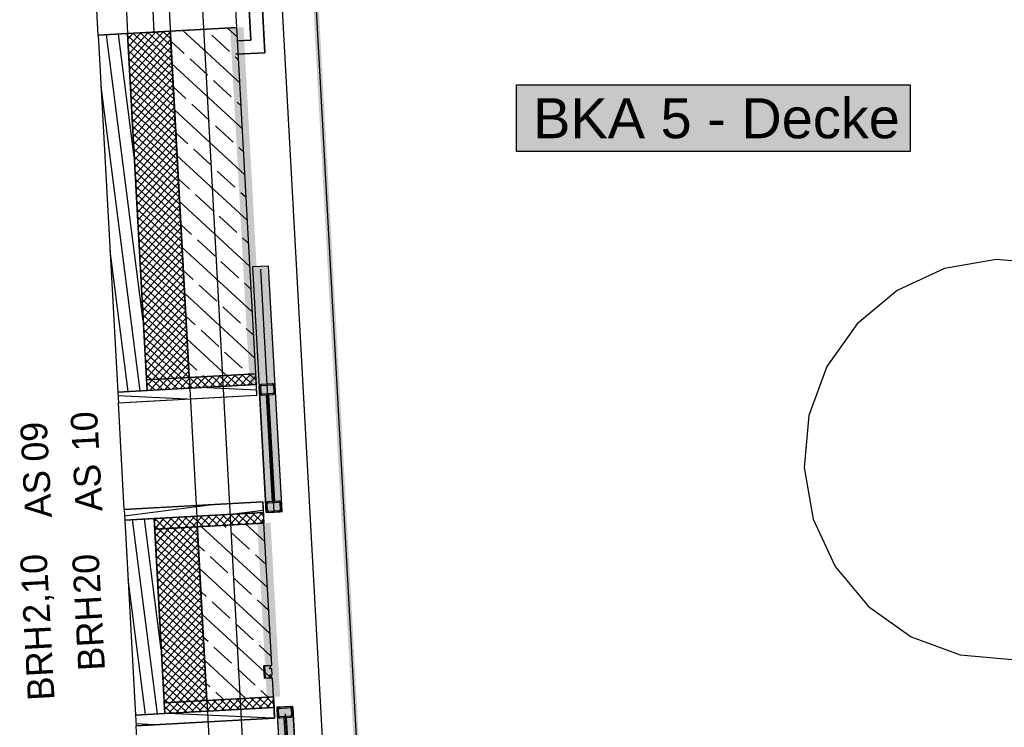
# Model space of a CAD drawing. Extents: x 199 to 1388, y 138 to 979.
# Tile 53 of 155: x 281 to 355, y 628 to 681. Entities that reach past the tile are written whole.
import ezdxf
from ezdxf.lldxf.tags import DXFTag

# ---------------------------------------------------------------- set-up
doc = ezdxf.new("R2010")
doc.units = 0
doc.layers.get('0').update_dxf_attribs({"lineweight": 25})
doc.layers.add('02 Raster Gebäude-A07ET47NDI', color=7, linetype='Continuous', lineweight=25)
doc.layers.add('H_Text', color=7, linetype='Continuous', lineweight=25)
for name, color, linetype, lineweight, true_color in [('20 Außenwände-A07ET47EDI', 7, 'Continuous', 25, 0x848484), ('20 Dach Stb-Decke-A07ET47IDI', 7, 'Continuous', 25, 0x848484), ('20 Fundament-A07ET47RDI', 7, 'Continuous', 25, 0x848484), ('20 Platzbedarf Schieber', 7, 'Continuous', 25, 0x848484), ('20 Schieber', 7, 'Continuous', 25, 0x848484), ('A-0', 7, 'Continuous', 25, 0x848484), ('H_Ruecklauf', 5, 'STRICHLINIE2', 35, 0x0000ff), ('H_Vorlauf', 1, 'Continuous', 35, 0xff0000), ('UPO_Loop2', 140, 'Continuous', 30, 0x00bfff), ('Uponor_TeilFlaecheGrenze', 6, 'Continuous', 25, 0xff00ff), ('Uponor_ZonenGrenze', 1, 'Continuous', 25, 0xff0000)]:
    doc.layers.add(name, color=color, linetype=linetype, lineweight=lineweight, true_color=true_color)
doc.styles.get("Standard").update_dxf_attribs({"font": 'arial.ttf'})
tags = doc.linetypes.add('Raster-A07ET47ODI', pattern=[0.2, 0.1, -0.05, 0, -0.05]).pattern_tags.tags
tags[10:11] = [DXFTag(74, 4), DXFTag(75, 0), DXFTag(340, '0'), DXFTag(46, 1.0), DXFTag(50, 0.0), DXFTag(44, 0.0), DXFTag(45, 0.0)]
tags[8:9] = [DXFTag(74, 4), DXFTag(75, 0), DXFTag(340, '0'), DXFTag(46, 1.0), DXFTag(50, 0.0), DXFTag(44, 0.0), DXFTag(45, 0.0)]
tags[6:7] = [DXFTag(74, 4), DXFTag(75, 0), DXFTag(340, '0'), DXFTag(46, 1.0), DXFTag(50, 0.0), DXFTag(44, 0.0), DXFTag(45, 0.0)]
tags[4:5] = [DXFTag(74, 4), DXFTag(75, 0), DXFTag(340, '0'), DXFTag(46, 1.0), DXFTag(50, 0.0), DXFTag(44, 0.0), DXFTag(45, 0.0)]
tags = doc.linetypes.add('Strichlinie eng-A07ET47GDI', pattern=[0.115, 0.075, -0.04]).pattern_tags.tags
tags[6:7] = [DXFTag(74, 4), DXFTag(75, 0), DXFTag(340, '0'), DXFTag(46, 1.0), DXFTag(50, 0.0), DXFTag(44, 0.0), DXFTag(45, 0.0)]
tags[4:5] = [DXFTag(74, 4), DXFTag(75, 0), DXFTag(340, '0'), DXFTag(46, 1.0), DXFTag(50, 0.0), DXFTag(44, 0.0), DXFTag(45, 0.0)]
tags = doc.linetypes.add('STRICHLINIE2', pattern=[9.525, 6.35, -3.175]).pattern_tags.tags
tags[6:7] = [DXFTag(74, 4), DXFTag(75, 0), DXFTag(340, '0'), DXFTag(46, 0.0), DXFTag(50, 0.0), DXFTag(44, 0.0), DXFTag(45, 0.0)]
tags[4:5] = [DXFTag(74, 4), DXFTag(75, 0), DXFTag(340, '0'), DXFTag(46, 0.0), DXFTag(50, 0.0), DXFTag(44, 0.0), DXFTag(45, 0.0)]
tags = doc.linetypes.add('Strichpunktx2', pattern=[2, 1, -0.5, 0, -0.5]).pattern_tags.tags
tags[10:11] = [DXFTag(74, 4), DXFTag(75, 0), DXFTag(340, '0'), DXFTag(46, 1.0), DXFTag(50, 0.0), DXFTag(44, 0.0), DXFTag(45, 0.0)]
tags[8:9] = [DXFTag(74, 4), DXFTag(75, 0), DXFTag(340, '0'), DXFTag(46, 1.0), DXFTag(50, 0.0), DXFTag(44, 0.0), DXFTag(45, 0.0)]
tags[6:7] = [DXFTag(74, 4), DXFTag(75, 0), DXFTag(340, '0'), DXFTag(46, 1.0), DXFTag(50, 0.0), DXFTag(44, 0.0), DXFTag(45, 0.0)]
tags[4:5] = [DXFTag(74, 4), DXFTag(75, 0), DXFTag(340, '0'), DXFTag(46, 1.0), DXFTag(50, 0.0), DXFTag(44, 0.0), DXFTag(45, 0.0)]
tags = doc.linetypes.add('Öffnungslinie Tür Fenster-A07ET47JDI', pattern=[0.115, 0.075, -0.04]).pattern_tags.tags
tags[6:7] = [DXFTag(74, 4), DXFTag(75, 0), DXFTag(340, '0'), DXFTag(46, 1.0), DXFTag(50, 0.0), DXFTag(44, 0.0), DXFTag(45, 0.0)]
tags[4:5] = [DXFTag(74, 4), DXFTag(75, 0), DXFTag(340, '0'), DXFTag(46, 1.0), DXFTag(50, 0.0), DXFTag(44, 0.0), DXFTag(45, 0.0)]

# ---------------------------------------------------------------- blocks, each defined once
blk = doc.blocks.new('Referenz-A07ET47ZDI', base_point=(226.995, 158.1))
at = {"layer": '02 Raster Gebäude-A07ET47NDI', "linetype": 'Raster-A07ET47ODI', "ltscale": 56.250004}
blk.add_line((280.949, 931.356), (317.662, 260.681), dxfattribs=at)
at = {"layer": '20 Außenwände-A07ET47EDI'}
for p, q in [((297.171, 680.757), (293.345, 750.652)), ((286.786, 680.188), (282.96, 750.084)), ((288.895, 681.906), (288.983, 680.308)), ((290.98, 680.418), (290.892, 682.015)), ((286.786, 680.188), (288.983, 680.308)), ((288.983, 680.308), (290.98, 680.418)), ((288.983, 680.308), (290.404, 654.347)), ((289.006, 679.886), (289.405, 680.332)), ((289.037, 679.321), (289.97, 680.362)), ((289.068, 678.757), (290.535, 680.393)), ((289.099, 678.192), (291.1, 680.424)), ((289.13, 677.627), (291.665, 680.455)), ((289.161, 677.062), (292.181, 680.432)), ((289.374, 680.33), (292.332, 677.679)), ((289.939, 680.361), (292.301, 678.244)), ((290.504, 680.392), (292.27, 678.809)), ((290.98, 680.418), (292.178, 680.483)), ((291.069, 680.423), (292.239, 679.374)), ((291.633, 680.454), (292.208, 679.939)), ((292.178, 680.483), (297.171, 680.757)), ((292.178, 680.483), (293.599, 654.522)), ((297.398, 676.604), (293.134, 680.536)), ((294.852, 680.584), (294.805, 680.627)), ((297.21, 680.042), (296.476, 680.719)), ((298.592, 654.795), (297.171, 680.757)), ((286.786, 680.188), (288.251, 653.428)), ((290.162, 658.763), (287.405, 680.222)), ((289.489, 671.069), (288.306, 680.271)), ((288.992, 680.135), (292.363, 677.114)), ((289.023, 679.57), (292.393, 676.55)), ((289.192, 676.497), (292.212, 679.867)), ((293.225, 678.819), (292.218, 679.747)), ((296.616, 678.957), (295.293, 680.177)), ((289.054, 679.005), (292.424, 675.985)), ((289.222, 675.932), (292.243, 679.302)), ((289.085, 678.44), (292.455, 675.42)), ((289.253, 675.367), (292.274, 678.738)), ((289.284, 674.803), (292.305, 678.173)), ((294.989, 677.193), (293.666, 678.413)), ((297.304, 678.323), (297.057, 678.55)), ((289.116, 677.875), (292.486, 674.855)), ((289.315, 674.238), (292.336, 677.608)), ((297.586, 673.166), (292.313, 678.028)), ((289.147, 677.311), (292.517, 674.29)), ((289.178, 676.746), (292.548, 673.725)), ((289.346, 673.673), (292.366, 677.043)), ((296.754, 675.566), (295.43, 676.786)), ((289.929, 653.52), (286.997, 676.337)), ((289.209, 676.181), (292.579, 673.161)), ((289.377, 673.108), (292.397, 676.478)), ((289.408, 672.543), (292.428, 675.913)), ((293.362, 675.428), (292.407, 676.309)), ((289.24, 675.616), (292.61, 672.596)), ((289.439, 671.978), (292.459, 675.349)), ((297.492, 674.885), (297.195, 675.159)), ((289.271, 675.051), (292.641, 672.031)), ((289.302, 674.486), (292.672, 671.466)), ((289.47, 671.414), (292.49, 674.784)), ((297.774, 669.727), (292.501, 674.59)), ((295.127, 673.801), (293.803, 675.021)), ((289.333, 673.922), (292.703, 670.901)), ((289.501, 670.849), (292.521, 674.219)), ((289.532, 670.284), (292.552, 673.654)), ((289.363, 673.357), (292.734, 670.336)), ((289.563, 669.719), (292.583, 673.089)), ((296.891, 672.174), (295.568, 673.394)), ((289.394, 672.792), (292.764, 669.772)), ((289.425, 672.227), (292.795, 669.207)), ((289.593, 669.154), (292.614, 672.524)), ((293.5, 672.037), (292.595, 672.871)), ((289.456, 671.662), (292.826, 668.642)), ((289.624, 668.589), (292.645, 671.96)), ((295.264, 670.41), (293.941, 671.63)), ((297.68, 671.446), (297.332, 671.768)), ((289.487, 671.097), (292.857, 668.077)), ((289.655, 668.025), (292.676, 671.395)), ((289.686, 667.46), (292.707, 670.83)), ((297.963, 666.289), (292.689, 671.152)), ((289.518, 670.532), (292.888, 667.512)), ((289.549, 669.968), (292.919, 666.947)), ((289.717, 666.895), (292.737, 670.265)), ((297.029, 668.783), (295.705, 670.003)), ((289.58, 669.403), (292.95, 666.382)), ((289.748, 666.33), (292.768, 669.7)), ((293.637, 668.645), (292.783, 669.433)), ((289.611, 668.838), (292.981, 665.818)), ((289.779, 665.765), (292.799, 669.135)), ((289.81, 665.2), (292.83, 668.57)), ((289.642, 668.273), (293.012, 665.253)), ((289.841, 664.636), (292.861, 668.006)), ((295.402, 667.019), (294.078, 668.239)), ((297.868, 668.008), (297.47, 668.376)), ((289.673, 667.708), (293.043, 664.688)), ((289.704, 667.143), (293.074, 664.123)), ((289.872, 664.071), (292.892, 667.441)), ((298.151, 662.851), (292.877, 667.714)), ((289.734, 666.579), (293.105, 663.558)), ((289.903, 663.506), (292.923, 666.876)), ((289.934, 662.941), (292.954, 666.311)), ((297.166, 665.392), (295.843, 666.612)), ((289.765, 666.014), (293.136, 662.993)), ((289.965, 662.376), (292.985, 665.746)), ((293.775, 665.254), (292.971, 665.995)), ((289.796, 665.449), (293.166, 662.429)), ((289.827, 664.884), (293.197, 661.864)), ((289.995, 661.811), (293.016, 665.181)), ((295.539, 663.627), (294.216, 664.847)), ((298.057, 664.57), (297.607, 664.985)), ((289.858, 664.319), (293.228, 661.299)), ((290.026, 661.246), (293.047, 664.617)), ((290.057, 660.682), (293.078, 664.052)), ((298.339, 659.413), (293.065, 664.276)), ((289.028, 653.47), (287.671, 664.032)), ((289.889, 663.754), (293.259, 660.734)), ((290.088, 660.117), (293.109, 663.487)), ((289.92, 663.19), (293.29, 660.169)), ((289.951, 662.625), (293.321, 659.604)), ((290.119, 659.552), (293.139, 662.922)), ((297.303, 662), (295.98, 663.22)), ((289.982, 662.06), (293.352, 659.04)), ((290.15, 658.987), (293.17, 662.357)), ((293.912, 661.863), (293.159, 662.557)), ((290.013, 661.495), (293.383, 658.475)), ((290.181, 658.422), (293.201, 661.792)), ((290.212, 657.857), (293.232, 661.228)), ((295.677, 660.236), (294.353, 661.456)), ((298.245, 661.132), (297.745, 661.594)), ((290.044, 660.93), (293.414, 657.91)), ((290.075, 660.365), (293.445, 657.345)), ((290.243, 657.293), (293.263, 660.663)), ((298.527, 655.975), (293.254, 660.838)), ((290.106, 659.801), (293.476, 656.78)), ((290.274, 656.728), (293.294, 660.098)), ((297.441, 658.609), (296.118, 659.829)), ((290.136, 659.236), (293.507, 656.215)), ((290.305, 656.163), (293.325, 659.533)), ((290.336, 655.598), (293.356, 658.968)), ((294.05, 658.471), (293.348, 659.119)), ((290.167, 658.671), (293.537, 655.651)), ((290.366, 655.033), (293.387, 658.403)), ((298.433, 657.694), (297.882, 658.202)), ((290.198, 658.106), (293.568, 655.086)), ((290.229, 657.541), (293.598, 654.522)), ((290.397, 654.468), (293.418, 657.839)), ((295.814, 656.845), (294.491, 658.065)), ((290.26, 656.976), (293.033, 654.491)), ((290.848, 654.371), (293.449, 657.274)), ((291.412, 654.402), (293.48, 656.709)), ((296.397, 654.675), (293.442, 657.4)), ((290.291, 656.411), (292.468, 654.46)), ((291.977, 654.433), (293.51, 656.144)), ((297.578, 655.218), (296.255, 656.438)), ((290.322, 655.847), (291.904, 654.429)), ((290.353, 655.282), (291.339, 654.398)), ((292.542, 654.464), (293.541, 655.579)), ((294.187, 655.08), (293.536, 655.681)), ((290.384, 654.717), (290.774, 654.367)), ((291.787, 653.622), (292.542, 654.464)), ((291.787, 653.622), (292.542, 654.464)), ((292.352, 653.652), (293.107, 654.495)), ((292.352, 653.652), (293.107, 654.495)), ((292.468, 654.46), (293.311, 653.705)), ((292.468, 654.46), (293.311, 653.705)), ((292.917, 653.683), (293.672, 654.526)), ((292.917, 653.683), (293.672, 654.526)), ((293.033, 654.491), (293.876, 653.736)), ((293.033, 654.491), (293.876, 653.736)), ((293.107, 654.495), (293.572, 655.014)), ((293.481, 653.714), (294.237, 654.557)), ((293.481, 653.714), (294.237, 654.557)), ((293.598, 654.522), (294.441, 653.767)), ((293.598, 654.522), (294.441, 653.767)), ((294.046, 653.745), (294.801, 654.588)), ((294.046, 653.745), (294.801, 654.588)), ((294.163, 654.553), (295.006, 653.798)), ((294.163, 654.553), (295.006, 653.798)), ((294.611, 653.776), (295.366, 654.619)), ((294.611, 653.776), (295.366, 654.619)), ((294.726, 654.584), (294.628, 654.673)), ((294.728, 654.584), (295.57, 653.829)), ((294.728, 654.584), (295.57, 653.829)), ((295.176, 653.807), (295.931, 654.65)), ((295.176, 653.807), (295.931, 654.65)), ((295.293, 654.615), (296.135, 653.86)), ((295.293, 654.615), (296.135, 653.86)), ((295.741, 653.838), (296.496, 654.681)), ((295.741, 653.838), (296.496, 654.681)), ((295.858, 654.646), (296.7, 653.89)), ((295.858, 654.646), (296.7, 653.89)), ((296.306, 653.869), (297.061, 654.711)), ((296.306, 653.869), (297.061, 654.711)), ((296.422, 654.676), (297.265, 653.921)), ((296.422, 654.676), (297.265, 653.921)), ((296.871, 653.9), (297.626, 654.742)), ((296.871, 653.9), (297.626, 654.742)), ((296.987, 654.707), (297.83, 653.952)), ((296.987, 654.707), (297.83, 653.952)), ((297.435, 653.931), (298.19, 654.773)), ((297.435, 653.931), (298.19, 654.773)), ((297.552, 654.738), (298.395, 653.983)), ((297.552, 654.738), (298.395, 653.983)), ((298, 653.962), (298.601, 654.632)), ((298, 653.962), (298.601, 654.632)), ((298.068, 654.767), (298.019, 654.811)), ((298.117, 654.769), (298.618, 654.32)), ((298.117, 654.769), (298.618, 654.32)), ((298.679, 653.198), (298.592, 654.795)), ((290.415, 654.152), (291.052, 653.581)), ((290.415, 654.152), (291.052, 653.581)), ((290.428, 653.904), (290.848, 654.371)), ((290.428, 653.904), (290.848, 654.371)), ((290.657, 653.56), (291.412, 654.402)), ((290.657, 653.56), (291.412, 654.402)), ((290.774, 654.367), (291.616, 653.612)), ((290.774, 654.367), (291.616, 653.612)), ((291.222, 653.591), (291.977, 654.433)), ((291.222, 653.591), (291.977, 654.433)), ((291.339, 654.398), (292.181, 653.643)), ((291.339, 654.398), (292.181, 653.643)), ((291.904, 654.429), (292.746, 653.674)), ((291.904, 654.429), (292.746, 653.674)), ((298.659, 653.566), (294.411, 653.765)), ((298.659, 653.566), (294.411, 653.765)), ((298.565, 653.993), (298.632, 654.067)), ((298.565, 653.993), (298.632, 654.067)), ((293.428, 652.91), (288.266, 653.152)), ((293.428, 652.91), (288.266, 653.152)), ((290.446, 653.587), (290.487, 653.55)), ((290.446, 653.587), (290.487, 653.55)), ((293.687, 652.924), (298.679, 653.198)), ((288.295, 652.629), (290.491, 652.749)), ((288.732, 644.641), (288.295, 652.629)), ((290.491, 652.749), (293.687, 652.924)), ((295.714, 645.023), (288.76, 644.13)), ((295.714, 645.023), (288.76, 644.13)), ((290.929, 644.761), (294.124, 644.936)), ((294.124, 644.936), (299.116, 645.21)), ((299.116, 645.21), (299.204, 643.612)), ((288.732, 644.641), (290.929, 644.761)), ((293.268, 643.287), (294.023, 644.13)), ((293.268, 643.287), (294.023, 644.13)), ((293.833, 643.318), (294.588, 644.16)), ((293.833, 643.318), (294.588, 644.16)), ((294.384, 644.149), (295.226, 643.394)), ((294.384, 644.149), (295.226, 643.394)), ((294.397, 643.349), (295.152, 644.191)), ((294.397, 643.349), (295.152, 644.191)), ((294.949, 644.18), (295.791, 643.425)), ((294.949, 644.18), (295.791, 643.425)), ((294.962, 643.38), (295.717, 644.222)), ((294.962, 643.38), (295.717, 644.222)), ((295.514, 644.211), (296.356, 643.456)), ((295.514, 644.211), (296.356, 643.456)), ((295.527, 643.411), (296.282, 644.253)), ((295.527, 643.411), (296.282, 644.253)), ((296.078, 644.242), (296.921, 643.487)), ((296.078, 644.242), (296.921, 643.487)), ((296.092, 643.442), (296.847, 644.284)), ((296.092, 643.442), (296.847, 644.284)), ((296.643, 644.273), (297.486, 643.518)), ((296.643, 644.273), (297.486, 643.518)), ((296.657, 643.473), (297.412, 644.315)), ((296.657, 643.473), (297.412, 644.315)), ((299.152, 644.558), (297.155, 644.301)), ((299.152, 644.558), (297.155, 644.301)), ((297.208, 644.304), (298.051, 643.549)), ((297.208, 644.304), (298.051, 643.549)), ((297.222, 643.503), (297.977, 644.346)), ((297.222, 643.503), (297.977, 644.346)), ((297.773, 644.335), (298.615, 643.58)), ((297.773, 644.335), (298.615, 643.58)), ((297.786, 643.534), (298.542, 644.377)), ((297.786, 643.534), (298.542, 644.377)), ((298.338, 644.366), (299.18, 643.611)), ((298.338, 644.366), (299.18, 643.611)), ((298.351, 643.565), (299.106, 644.408)), ((298.351, 643.565), (299.106, 644.408)), ((298.903, 644.397), (299.174, 644.153)), ((298.903, 644.397), (299.174, 644.153)), ((288.776, 643.842), (289.576, 629.224)), ((291.224, 629.314), (289.353, 643.874)), ((291.509, 634.153), (290.254, 643.923)), ((290.985, 643.736), (291.199, 643.975)), ((290.985, 643.736), (291.199, 643.975)), ((290.995, 643.964), (291.837, 643.209)), ((290.995, 643.964), (291.837, 643.209)), ((291.002, 643.42), (291.273, 643.178)), ((291.002, 643.42), (291.273, 643.178)), ((291.016, 643.172), (291.763, 644.006)), ((291.016, 643.172), (291.763, 644.006)), ((291.56, 643.995), (292.402, 643.24)), ((291.56, 643.995), (292.402, 643.24)), ((291.573, 643.194), (292.328, 644.037)), ((291.573, 643.194), (292.328, 644.037)), ((292.125, 644.026), (292.967, 643.271)), ((292.125, 644.026), (292.967, 643.271)), ((292.138, 643.225), (292.893, 644.068)), ((292.138, 643.225), (292.893, 644.068)), ((292.689, 644.057), (293.532, 643.301)), ((292.689, 644.057), (293.532, 643.301)), ((292.703, 643.256), (293.458, 644.099)), ((292.703, 643.256), (293.458, 644.099)), ((293.254, 644.087), (294.097, 643.332)), ((293.254, 644.087), (294.097, 643.332)), ((293.819, 644.118), (294.662, 643.363)), ((293.819, 644.118), (294.662, 643.363)), ((296.364, 643.279), (296.182, 643.447)), ((299.28, 642.223), (297.853, 643.538)), ((298.916, 643.596), (299.188, 643.9)), ((298.916, 643.596), (299.188, 643.9)), ((299.787, 632.968), (299.204, 643.612)), ((291.016, 643.164), (291.729, 630.143)), ((291.033, 642.855), (294.403, 639.835)), ((291.047, 642.607), (291.573, 643.194)), ((291.078, 642.042), (292.138, 643.225)), ((291.109, 641.477), (292.703, 643.256)), ((291.139, 640.912), (293.268, 643.287)), ((291.17, 640.347), (293.833, 643.318)), ((291.201, 639.783), (294.222, 643.153)), ((291.273, 643.178), (294.372, 640.4)), ((291.837, 643.209), (294.341, 640.965)), ((292.402, 643.24), (294.31, 641.53)), ((292.967, 643.271), (294.28, 642.094)), ((293.532, 643.301), (294.249, 642.659)), ((294.097, 643.332), (294.218, 643.224)), ((294.211, 643.339), (294.924, 630.318)), ((299.468, 638.784), (294.511, 643.355)), ((298.128, 641.652), (296.805, 642.872)), ((291.064, 642.29), (294.434, 639.27)), ((291.232, 639.218), (294.253, 642.588)), ((291.263, 638.653), (294.283, 642.023)), ((294.737, 641.515), (294.289, 641.928)), ((291.095, 641.726), (294.465, 638.705)), ((291.294, 638.088), (294.314, 641.458)), ((299.374, 640.504), (298.569, 641.246)), ((291.126, 641.161), (294.496, 638.141)), ((291.157, 640.596), (294.527, 637.576)), ((291.325, 637.523), (294.345, 640.893)), ((296.501, 639.888), (295.178, 641.108)), ((291.188, 640.031), (294.558, 637.011)), ((291.356, 636.958), (294.376, 640.328)), ((291.387, 636.394), (294.407, 639.764)), ((299.656, 635.346), (294.383, 640.209)), ((290.323, 629.265), (289.018, 639.421)), ((291.219, 639.466), (294.589, 636.446)), ((291.418, 635.829), (294.438, 639.199)), ((298.266, 638.261), (296.942, 639.481)), ((291.25, 638.901), (294.62, 635.881)), ((291.28, 638.337), (294.651, 635.316)), ((291.449, 635.264), (294.469, 638.634)), ((294.874, 638.123), (294.477, 638.49)), ((291.311, 637.772), (294.681, 634.751)), ((291.48, 634.699), (294.5, 638.069)), ((291.51, 634.134), (294.531, 637.504)), ((296.639, 636.497), (295.315, 637.717)), ((299.562, 637.065), (298.707, 637.854)), ((291.342, 637.207), (294.712, 634.187)), ((291.541, 633.569), (294.562, 636.939)), ((299.212, 632.492), (294.571, 636.771)), ((291.373, 636.642), (294.743, 633.622)), ((291.404, 636.077), (294.774, 633.057)), ((291.572, 633.004), (294.593, 636.375)), ((298.403, 634.87), (297.08, 636.09)), ((291.435, 635.512), (294.805, 632.492)), ((291.603, 632.44), (294.624, 635.81)), ((291.466, 634.948), (294.836, 631.927)), ((291.634, 631.875), (294.654, 635.245)), ((291.665, 631.31), (294.685, 634.68)), ((295.012, 634.732), (294.665, 635.052)), ((291.497, 634.383), (294.867, 631.362)), ((291.528, 633.818), (294.898, 630.798)), ((291.696, 630.745), (294.716, 634.115)), ((296.776, 633.105), (295.453, 634.325)), ((299.75, 633.627), (298.844, 634.463)), ((291.559, 633.253), (294.839, 630.313)), ((291.727, 630.18), (294.747, 633.55)), ((297.855, 630.478), (294.759, 633.333)), ((291.59, 632.688), (294.274, 630.282)), ((292.257, 630.172), (294.778, 632.986)), ((292.821, 630.203), (294.809, 632.421)), ((298.541, 631.478), (297.217, 632.699)), ((299.701, 632.041), (299.275, 632.433)), ((299.826, 632.254), (299.801, 632.703)), ((291.621, 632.123), (293.709, 630.252)), ((293.386, 630.234), (294.84, 631.856)), ((295.149, 631.341), (294.853, 631.614)), ((299.845, 631.908), (299.761, 631.985)), ((299.917, 630.591), (299.84, 631.989)), ((291.651, 631.559), (293.144, 630.221)), ((291.682, 630.994), (292.579, 630.19)), ((293.951, 630.265), (294.871, 631.291)), ((296.184, 630.387), (295.59, 630.934)), ((299.526, 630.57), (298.982, 631.072)), ((291.713, 630.429), (292.015, 630.159)), ((291.729, 630.143), (294.924, 630.318)), ((291.729, 630.143), (291.773, 629.344)), ((291.758, 629.615), (292.257, 630.172)), ((292.015, 630.159), (292.857, 629.404)), ((292.066, 629.36), (292.821, 630.203)), ((292.579, 630.19), (293.422, 629.435)), ((292.631, 629.391), (293.386, 630.234)), ((293.144, 630.221), (293.987, 629.466)), ((293.196, 629.422), (293.951, 630.265)), ((293.709, 630.252), (294.552, 629.496)), ((293.761, 629.453), (294.516, 630.296)), ((294.274, 630.282), (295.117, 629.527)), ((294.326, 629.484), (295.081, 630.327)), ((294.516, 630.296), (294.902, 630.726)), ((294.839, 630.313), (295.681, 629.558)), ((294.891, 629.515), (295.646, 630.358)), ((294.924, 630.318), (299.917, 630.591)), ((295.404, 630.344), (296.246, 629.589)), ((295.455, 629.546), (296.211, 630.388)), ((295.969, 630.375), (296.811, 629.62)), ((296.02, 629.577), (296.775, 630.419)), ((296.533, 630.406), (297.376, 629.651)), ((296.585, 629.608), (297.34, 630.45)), ((297.098, 630.437), (297.941, 629.682)), ((297.15, 629.639), (297.905, 630.481)), ((297.663, 630.468), (298.506, 629.713)), ((297.715, 629.67), (298.47, 630.512)), ((298.228, 630.499), (299.07, 629.744)), ((298.28, 629.701), (299.035, 630.543)), ((298.793, 630.53), (299.635, 629.775)), ((298.844, 629.731), (299.6, 630.574)), ((299.358, 630.561), (299.947, 630.032)), ((299.409, 629.762), (299.93, 630.344)), ((299.917, 630.591), (299.96, 629.793)), ((300.004, 628.994), (299.917, 630.591)), ((291.744, 629.864), (292.292, 629.373)), ((299.96, 629.793), (291.773, 629.344)), ((299.96, 629.793), (300.004, 628.994)), ((289.576, 629.224), (289.62, 628.425)), ((300.004, 628.994), (289.62, 628.425)), ((291.816, 628.546), (295.012, 628.72)), ((299.886, 628.987), (291.994, 629.356)), ((295.012, 628.72), (300.004, 628.994)), ((291.011, 628.501), (289.612, 628.567)), ((289.62, 628.425), (291.816, 628.546))]:
    blk.add_line(p, q, dxfattribs=at)
at = {"layer": '20 Außenwände-A07ET47EDI', "linetype": 'Öffnungslinie Tür Fenster-A07ET47JDI', "ltscale": 56.250004}
for p, q in [((298.679, 653.198), (298.592, 654.795)), ((293.687, 652.924), (298.679, 653.198)), ((288.295, 652.629), (290.491, 652.749)), ((290.491, 652.749), (293.687, 652.924)), ((290.929, 644.761), (294.124, 644.936)), ((294.124, 644.936), (299.116, 645.21)), ((299.116, 645.21), (299.204, 643.612)), ((288.732, 644.641), (290.929, 644.761)), ((300.004, 628.994), (299.917, 630.591)), ((291.816, 628.546), (295.012, 628.72)), ((295.012, 628.72), (300.004, 628.994)), ((289.62, 628.425), (291.816, 628.546))]:
    blk.add_line(p, q, dxfattribs=at)
at = {"layer": '20 Außenwände-A07ET47EDI', "linetype": 'Öffnungslinie Tür Fenster-A07ET47JDI', "ltscale": 109.375}
for p, q in [((288.732, 644.641), (288.295, 652.629)), ((290.494, 612.449), (289.62, 628.425))]:
    blk.add_line(p, q, dxfattribs=at)
at = {"layer": '20 Dach Stb-Decke-A07ET47IDI', "linetype": 'Öffnungslinie Tür Fenster-A07ET47JDI', "ltscale": 56.250004}
for p, q in [((285.894, 795.284), (300.686, 525.064)), ((354.069, 663.37), (350.21, 662.702)), ((357.969, 663.017), (354.069, 663.37)), ((350.21, 662.702), (346.656, 661.058)), ((346.656, 661.058), (343.649, 658.551)), ((343.649, 658.551), (341.393, 655.35)), ((341.393, 655.35), (340.042, 651.675)), ((340.042, 651.675), (339.688, 647.775)), ((339.688, 647.775), (340.356, 643.917)), ((340.356, 643.917), (342, 640.363)), ((342, 640.363), (344.508, 637.355)), ((344.508, 637.355), (347.708, 635.099)), ((347.708, 635.099), (351.384, 633.748)), ((351.384, 633.748), (355.283, 633.395))]:
    blk.add_line(p, q, dxfattribs=at)
at = {"layer": '20 Fundament-A07ET47RDI', "linetype": 'Öffnungslinie Tür Fenster-A07ET47JDI', "ltscale": 56.250004}
blk.add_line((309.004, 528.617), (294.846, 787.261), dxfattribs=at)
at = {"layer": '20 Platzbedarf Schieber', "linetype": 'Strichlinie eng-A07ET47GDI', "ltscale": 56.250004}
for p, q in [((299.551, 662.882), (298.353, 662.816)), ((298.353, 662.816), (299.36, 644.408)), ((300.559, 644.473), (299.551, 662.882)), ((299.36, 644.408), (300.559, 644.473)), ((301.358, 629.873), (300.16, 629.807)), ((300.16, 629.807), (301.128, 612.116)), ((302.326, 612.182), (301.358, 629.873))]:
    blk.add_line(p, q, dxfattribs=at)
at = {"layer": '20 Platzbedarf Schieber'}
for points in [[(299.36, 662.816), (298.353, 662.816), (299.36, 662.871)], [(299.36, 662.816), (298.353, 662.816), (299.36, 662.871)], [(299.36, 644.408), (299.36, 662.816), (298.353, 662.816)], [(299.36, 644.408), (299.36, 662.816), (298.353, 662.816)], [(299.551, 662.871), (299.36, 662.871), (299.551, 662.882)], [(299.551, 662.871), (299.36, 662.871), (299.551, 662.882)], [(299.551, 644.418), (299.36, 644.418), (299.36, 662.871)], [(299.551, 644.418), (299.551, 662.871), (299.36, 662.871)], [(299.551, 644.418), (299.36, 644.418), (299.36, 662.871)], [(299.551, 644.418), (299.551, 662.871), (299.36, 662.871)], [(300.559, 644.473), (299.551, 644.473), (299.551, 662.882)], [(300.559, 644.473), (299.551, 644.473), (299.551, 662.882)], [(299.36, 644.408), (299.551, 644.418), (299.36, 644.418)], [(299.36, 644.408), (299.551, 644.418), (299.36, 644.418)], [(299.551, 644.418), (300.559, 644.473), (299.551, 644.473)], [(299.551, 644.418), (300.559, 644.473), (299.551, 644.473)], [(301.128, 629.807), (300.16, 629.807), (301.128, 629.86)], [(301.128, 612.116), (301.128, 629.807), (300.16, 629.807)], [(301.358, 629.86), (301.128, 629.86), (301.358, 629.873)], [(301.358, 612.129), (301.128, 612.129), (301.128, 629.86)], [(301.358, 612.129), (301.358, 629.86), (301.128, 629.86)], [(302.326, 612.182), (301.358, 612.182), (301.358, 629.873)]]:
    blk.add_solid(points, dxfattribs=at)
at = {"layer": '20 Schieber', "linetype": 'Strichpunktx2', "ltscale": 56.250004}
for p, q in [((299.96, 644.44), (298.963, 662.642)), ((299.938, 644.84), (299.462, 653.527)), ((300.787, 629.323), (301.706, 612.549))]:
    blk.add_line(p, q, dxfattribs=at)
at = {"layer": '20 Schieber'}
for p, q in [((300.04, 653.959), (298.841, 653.894)), ((299.361, 644.408), (298.841, 653.894)), ((298.851, 653.846), (298.847, 653.82)), ((298.847, 653.82), (298.847, 653.794)), ((298.847, 653.794), (298.869, 653.394)), ((298.858, 653.871), (298.851, 653.846)), ((298.868, 653.895), (298.858, 653.871)), ((298.882, 653.917), (298.868, 653.895)), ((298.898, 653.938), (298.882, 653.917)), ((298.916, 653.956), (298.898, 653.938)), ((298.937, 653.972), (298.916, 653.956)), ((298.96, 653.985), (298.937, 653.972)), ((298.949, 653.825), (298.947, 653.812)), ((298.947, 653.812), (298.947, 653.799)), ((298.947, 653.799), (298.969, 653.4)), ((298.952, 653.838), (298.949, 653.825)), ((298.957, 653.85), (298.952, 653.838)), ((298.964, 653.861), (298.957, 653.85)), ((298.984, 653.995), (298.96, 653.985)), ((298.972, 653.871), (298.964, 653.861)), ((298.981, 653.88), (298.972, 653.871)), ((298.992, 653.888), (298.981, 653.88)), ((299.01, 654.001), (298.984, 653.995)), ((299.003, 653.895), (298.992, 653.888)), ((299.015, 653.899), (299.003, 653.895)), ((299.036, 654.004), (299.01, 654.001)), ((299.028, 653.903), (299.015, 653.899)), ((299.041, 653.904), (299.028, 653.903)), ((299.834, 654.048), (299.036, 654.004)), ((299.84, 653.948), (299.041, 653.904)), ((299.861, 654.048), (299.834, 654.048)), ((299.853, 653.948), (299.84, 653.948)), ((299.866, 653.946), (299.853, 653.948)), ((299.887, 654.044), (299.861, 654.048)), ((299.879, 653.943), (299.866, 653.946)), ((299.891, 653.937), (299.879, 653.943)), ((299.912, 654.037), (299.887, 654.044)), ((299.902, 653.931), (299.891, 653.937)), ((299.912, 653.923), (299.902, 653.931)), ((299.936, 654.027), (299.912, 654.037)), ((299.921, 653.913), (299.912, 653.923)), ((299.929, 653.903), (299.921, 653.913)), ((299.936, 653.891), (299.929, 653.903)), ((299.958, 654.013), (299.936, 654.027)), ((299.94, 653.879), (299.936, 653.891)), ((299.944, 653.867), (299.94, 653.879)), ((299.945, 653.854), (299.944, 653.867)), ((299.967, 653.454), (299.945, 653.854)), ((299.979, 653.997), (299.958, 654.013)), ((299.997, 653.978), (299.979, 653.997)), ((300.013, 653.957), (299.997, 653.978)), ((300.026, 653.935), (300.013, 653.957)), ((300.035, 653.91), (300.026, 653.935)), ((300.042, 653.885), (300.035, 653.91)), ((300.559, 644.473), (300.04, 653.959)), ((300.045, 653.859), (300.042, 653.885)), ((300.067, 653.46), (300.045, 653.859)), ((298.869, 653.394), (298.872, 653.368)), ((298.872, 653.368), (298.878, 653.343)), ((298.878, 653.343), (298.888, 653.319)), ((298.888, 653.319), (298.901, 653.296)), ((298.901, 653.296), (298.917, 653.275)), ((298.917, 653.275), (298.935, 653.256)), ((298.935, 653.256), (298.956, 653.24)), ((298.956, 653.24), (298.978, 653.227)), ((298.969, 653.4), (298.97, 653.387)), ((298.97, 653.387), (298.973, 653.374)), ((298.973, 653.374), (298.978, 653.362)), ((298.978, 653.362), (298.985, 653.35)), ((298.978, 653.227), (299.002, 653.216)), ((298.985, 653.35), (298.993, 653.34)), ((298.993, 653.34), (299.002, 653.331)), ((299.002, 653.331), (299.012, 653.322)), ((299.002, 653.216), (299.027, 653.209)), ((299.012, 653.322), (299.023, 653.316)), ((299.023, 653.316), (299.035, 653.311)), ((299.027, 653.209), (299.053, 653.206)), ((299.035, 653.311), (299.048, 653.307)), ((299.048, 653.307), (299.061, 653.305)), ((299.053, 653.206), (299.079, 653.205)), ((299.061, 653.305), (299.074, 653.305)), ((299.074, 653.305), (299.873, 653.349)), ((299.079, 653.205), (299.878, 653.249)), ((299.579, 653.233), (299.379, 653.222)), ((299.379, 653.222), (299.816, 645.234)), ((300.016, 645.245), (299.579, 653.233)), ((299.873, 653.349), (299.886, 653.35)), ((299.878, 653.249), (299.904, 653.252)), ((299.886, 653.35), (299.898, 653.354)), ((299.898, 653.354), (299.911, 653.359)), ((299.904, 653.252), (299.93, 653.259)), ((299.911, 653.359), (299.922, 653.365)), ((299.922, 653.365), (299.932, 653.373)), ((299.93, 653.259), (299.954, 653.268)), ((299.932, 653.373), (299.942, 653.382)), ((299.942, 653.382), (299.95, 653.392)), ((299.95, 653.392), (299.956, 653.404)), ((299.954, 653.268), (299.977, 653.281)), ((299.956, 653.404), (299.962, 653.416)), ((299.962, 653.416), (299.965, 653.428)), ((299.965, 653.428), (299.967, 653.441)), ((299.967, 653.441), (299.967, 653.454)), ((299.977, 653.281), (299.998, 653.297)), ((299.998, 653.297), (300.016, 653.315)), ((300.016, 653.315), (300.032, 653.336)), ((300.032, 653.336), (300.046, 653.358)), ((300.046, 653.358), (300.056, 653.382)), ((300.056, 653.382), (300.063, 653.408)), ((300.063, 653.408), (300.067, 653.434)), ((300.067, 653.434), (300.067, 653.46)), ((299.332, 645.059), (299.328, 645.033)), ((299.328, 645.033), (299.328, 645.007)), ((299.328, 645.007), (299.35, 644.607)), ((299.339, 645.084), (299.332, 645.059)), ((299.349, 645.108), (299.339, 645.084)), ((299.363, 645.13), (299.349, 645.108)), ((299.379, 645.151), (299.363, 645.13)), ((299.397, 645.169), (299.379, 645.151)), ((299.418, 645.185), (299.397, 645.169)), ((299.441, 645.198), (299.418, 645.185)), ((299.43, 645.038), (299.428, 645.025)), ((299.428, 645.025), (299.428, 645.012)), ((299.428, 645.012), (299.45, 644.613)), ((299.433, 645.051), (299.43, 645.038)), ((299.438, 645.063), (299.433, 645.051)), ((299.445, 645.074), (299.438, 645.063)), ((299.465, 645.208), (299.441, 645.198)), ((299.453, 645.084), (299.445, 645.074)), ((299.462, 645.093), (299.453, 645.084)), ((299.473, 645.101), (299.462, 645.093)), ((299.491, 645.214), (299.465, 645.208)), ((299.484, 645.108), (299.473, 645.101)), ((299.496, 645.113), (299.484, 645.108)), ((299.517, 645.217), (299.491, 645.214)), ((299.509, 645.116), (299.496, 645.113)), ((299.522, 645.117), (299.509, 645.116)), ((300.315, 645.261), (299.517, 645.217)), ((300.321, 645.161), (299.522, 645.117)), ((299.816, 645.234), (300.016, 645.245)), ((300.342, 645.261), (300.315, 645.261)), ((300.334, 645.161), (300.321, 645.161)), ((300.347, 645.159), (300.334, 645.161)), ((300.368, 645.257), (300.342, 645.261)), ((300.36, 645.156), (300.347, 645.159)), ((300.372, 645.151), (300.36, 645.156)), ((300.393, 645.25), (300.368, 645.257)), ((300.383, 645.144), (300.372, 645.151)), ((300.393, 645.136), (300.383, 645.144)), ((300.417, 645.24), (300.393, 645.25)), ((300.402, 645.126), (300.393, 645.136)), ((300.41, 645.116), (300.402, 645.126)), ((300.417, 645.105), (300.41, 645.116)), ((300.439, 645.226), (300.417, 645.24)), ((300.421, 645.092), (300.417, 645.105)), ((300.425, 645.08), (300.421, 645.092)), ((300.426, 645.067), (300.425, 645.08)), ((300.448, 644.667), (300.426, 645.067)), ((300.46, 645.21), (300.439, 645.226)), ((300.478, 645.192), (300.46, 645.21)), ((300.494, 645.171), (300.478, 645.192)), ((300.507, 645.148), (300.494, 645.171)), ((300.516, 645.124), (300.507, 645.148)), ((300.523, 645.098), (300.516, 645.124)), ((300.526, 645.072), (300.523, 645.098)), ((300.548, 644.673), (300.526, 645.072)), ((299.35, 644.607), (299.353, 644.581)), ((299.353, 644.581), (299.359, 644.556)), ((299.359, 644.556), (299.369, 644.532)), ((299.361, 644.408), (300.559, 644.473)), ((299.369, 644.532), (299.382, 644.509)), ((299.382, 644.509), (299.398, 644.488)), ((299.398, 644.488), (299.416, 644.469)), ((299.416, 644.469), (299.437, 644.453)), ((299.437, 644.453), (299.459, 644.44)), ((299.45, 644.613), (299.451, 644.6)), ((299.451, 644.6), (299.454, 644.587)), ((299.454, 644.587), (299.459, 644.575)), ((299.459, 644.575), (299.466, 644.564)), ((299.459, 644.44), (299.483, 644.43)), ((299.466, 644.564), (299.474, 644.553)), ((299.474, 644.553), (299.483, 644.544)), ((299.483, 644.544), (299.493, 644.536)), ((299.483, 644.43), (299.508, 644.422)), ((299.493, 644.536), (299.504, 644.529)), ((299.504, 644.529), (299.516, 644.524)), ((299.508, 644.422), (299.534, 644.419)), ((299.516, 644.524), (299.529, 644.52)), ((299.529, 644.52), (299.542, 644.518)), ((299.534, 644.419), (299.56, 644.418)), ((299.542, 644.518), (299.555, 644.518)), ((299.555, 644.518), (300.354, 644.562)), ((299.56, 644.418), (300.359, 644.462)), ((300.354, 644.562), (300.367, 644.564)), ((300.359, 644.462), (300.385, 644.465)), ((300.367, 644.564), (300.379, 644.567)), ((300.379, 644.567), (300.392, 644.572)), ((300.385, 644.465), (300.411, 644.472)), ((300.392, 644.572), (300.403, 644.578)), ((300.403, 644.578), (300.413, 644.586)), ((300.411, 644.472), (300.435, 644.482)), ((300.413, 644.586), (300.423, 644.595)), ((300.423, 644.595), (300.431, 644.605)), ((300.431, 644.605), (300.437, 644.617)), ((300.435, 644.482), (300.458, 644.494)), ((300.437, 644.617), (300.443, 644.629)), ((300.443, 644.629), (300.446, 644.641)), ((300.446, 644.641), (300.448, 644.654)), ((300.448, 644.654), (300.448, 644.667)), ((300.458, 644.494), (300.479, 644.51)), ((300.479, 644.51), (300.497, 644.528)), ((300.497, 644.528), (300.513, 644.549)), ((300.513, 644.549), (300.527, 644.572)), ((300.527, 644.572), (300.537, 644.596)), ((300.537, 644.596), (300.544, 644.621)), ((300.544, 644.621), (300.548, 644.647)), ((300.548, 644.647), (300.548, 644.673)), ((301.365, 629.756), (300.166, 629.69)), ((300.166, 629.69), (301.128, 612.116)), ((300.175, 629.659), (300.171, 629.633)), ((300.171, 629.633), (300.171, 629.607)), ((300.171, 629.607), (300.193, 629.208)), ((300.182, 629.685), (300.175, 629.659)), ((300.192, 629.709), (300.182, 629.685)), ((300.205, 629.731), (300.192, 629.709)), ((300.222, 629.752), (300.205, 629.731)), ((300.24, 629.77), (300.222, 629.752)), ((300.261, 629.786), (300.24, 629.77)), ((300.284, 629.799), (300.261, 629.786)), ((300.273, 629.639), (300.271, 629.626)), ((300.271, 629.626), (300.271, 629.613)), ((300.271, 629.613), (300.293, 629.213)), ((300.276, 629.651), (300.273, 629.639)), ((300.281, 629.663), (300.276, 629.651)), ((300.288, 629.675), (300.281, 629.663)), ((300.308, 629.808), (300.284, 629.799)), ((300.296, 629.685), (300.288, 629.675)), ((300.305, 629.694), (300.296, 629.685)), ((300.316, 629.702), (300.305, 629.694)), ((300.334, 629.815), (300.308, 629.808)), ((300.327, 629.708), (300.316, 629.702)), ((300.339, 629.713), (300.327, 629.708)), ((300.36, 629.818), (300.334, 629.815)), ((300.352, 629.717), (300.339, 629.713)), ((300.365, 629.718), (300.352, 629.717)), ((301.158, 629.862), (300.36, 629.818)), ((301.164, 629.762), (300.365, 629.718)), ((301.185, 629.861), (301.158, 629.862)), ((301.177, 629.762), (301.164, 629.762)), ((301.19, 629.76), (301.177, 629.762)), ((301.21, 629.858), (301.185, 629.861)), ((301.203, 629.756), (301.19, 629.76)), ((301.215, 629.751), (301.203, 629.756)), ((301.236, 629.851), (301.21, 629.858)), ((301.226, 629.745), (301.215, 629.751)), ((301.236, 629.736), (301.226, 629.745)), ((301.26, 629.84), (301.236, 629.851)), ((301.245, 629.727), (301.236, 629.736)), ((301.253, 629.717), (301.245, 629.727)), ((301.259, 629.705), (301.253, 629.717)), ((301.264, 629.693), (301.259, 629.705)), ((301.282, 629.827), (301.26, 629.84)), ((301.268, 629.68), (301.264, 629.693)), ((301.269, 629.667), (301.268, 629.68)), ((301.291, 629.268), (301.269, 629.667)), ((301.303, 629.811), (301.282, 629.827)), ((301.321, 629.792), (301.303, 629.811)), ((301.337, 629.771), (301.321, 629.792)), ((301.35, 629.749), (301.337, 629.771)), ((301.359, 629.724), (301.35, 629.749)), ((301.366, 629.699), (301.359, 629.724)), ((301.365, 629.756), (302.326, 612.182)), ((301.369, 629.673), (301.366, 629.699)), ((301.391, 629.274), (301.369, 629.673)), ((300.193, 629.208), (300.196, 629.182)), ((300.196, 629.182), (300.202, 629.157)), ((300.202, 629.157), (300.212, 629.132)), ((300.212, 629.132), (300.225, 629.11)), ((300.225, 629.11), (300.241, 629.089)), ((300.241, 629.089), (300.259, 629.07)), ((300.259, 629.07), (300.28, 629.054)), ((300.28, 629.054), (300.302, 629.04)), ((300.293, 629.213), (300.294, 629.2)), ((300.294, 629.2), (300.297, 629.188)), ((300.297, 629.188), (300.302, 629.176)), ((300.302, 629.176), (300.309, 629.164)), ((300.302, 629.04), (300.326, 629.03)), ((300.309, 629.164), (300.317, 629.154)), ((300.317, 629.154), (300.326, 629.144)), ((300.326, 629.144), (300.336, 629.136)), ((300.326, 629.03), (300.351, 629.023)), ((300.336, 629.136), (300.347, 629.13)), ((300.347, 629.13), (300.359, 629.125)), ((300.351, 629.023), (300.377, 629.019)), ((300.359, 629.125), (300.372, 629.121)), ((300.372, 629.121), (300.385, 629.119)), ((300.377, 629.019), (300.403, 629.019)), ((300.385, 629.119), (300.398, 629.119)), ((300.398, 629.119), (301.197, 629.163)), ((300.403, 629.019), (301.202, 629.063)), ((300.903, 629.046), (300.703, 629.036)), ((300.703, 629.036), (301.577, 613.059)), ((300.919, 628.747), (300.73, 628.542)), ((301.777, 613.07), (300.903, 629.046)), ((301.197, 629.163), (301.21, 629.164)), ((301.202, 629.063), (301.228, 629.066)), ((301.21, 629.164), (301.222, 629.168)), ((301.222, 629.168), (301.234, 629.172)), ((301.228, 629.066), (301.253, 629.073)), ((301.234, 629.172), (301.246, 629.179)), ((301.246, 629.179), (301.256, 629.187)), ((301.253, 629.073), (301.278, 629.082)), ((301.256, 629.187), (301.266, 629.196)), ((301.266, 629.196), (301.274, 629.206)), ((301.274, 629.206), (301.28, 629.217)), ((301.278, 629.082), (301.301, 629.095)), ((301.28, 629.217), (301.286, 629.229)), ((301.286, 629.229), (301.289, 629.242)), ((301.289, 629.242), (301.291, 629.255)), ((301.291, 629.255), (301.291, 629.268)), ((301.301, 629.095), (301.321, 629.111)), ((301.321, 629.111), (301.34, 629.129)), ((301.34, 629.129), (301.356, 629.15)), ((301.356, 629.15), (301.37, 629.172)), ((301.37, 629.172), (301.38, 629.196)), ((301.38, 629.196), (301.387, 629.221)), ((301.387, 629.221), (301.391, 629.247)), ((301.391, 629.247), (301.391, 629.274))]:
    blk.add_line(p, q, dxfattribs=at)
at = {"layer": '20 Schieber', "linetype": 'Strichlinie eng-A07ET47GDI', "ltscale": 56.250004}
for p, q in [((299.579, 653.233), (299.379, 653.222)), ((299.379, 653.222), (299.816, 645.234)), ((300.016, 645.245), (299.579, 653.233)), ((299.816, 645.234), (300.016, 645.245))]:
    blk.add_line(p, q, dxfattribs=at)
at = {"layer": '20 Schieber', "linetype": 'ByBlock', "ltscale": 56.250004}
for p, q in [((299.967, 653.454), (299.967, 653.454)), ((299.967, 653.454), (299.967, 653.454)), ((300.067, 653.46), (300.067, 653.46)), ((300.067, 653.46), (300.067, 653.46)), ((300.448, 644.667), (300.448, 644.667)), ((300.448, 644.667), (300.448, 644.667)), ((300.548, 644.673), (300.548, 644.673)), ((300.548, 644.673), (300.548, 644.673)), ((300.171, 629.607), (300.171, 629.607)), ((300.271, 629.613), (300.271, 629.613))]:
    blk.add_line(p, q, dxfattribs=at)
at = {"layer": 'A-0', "linetype": 'Continuous', "ltscale": 312.5}
for p, q in [((288.983, 680.308), (286.786, 680.188)), ((292.178, 680.483), (288.983, 680.308)), ((290.448, 653.548), (288.983, 680.308)), ((288.983, 680.308), (290.404, 654.347)), ((297.171, 680.757), (292.178, 680.483)), ((292.178, 680.483), (293.599, 654.522)), ((293.599, 654.522), (292.178, 680.483)), ((298.592, 654.795), (297.171, 680.757)), ((286.786, 680.188), (288.251, 653.428)), ((299.551, 662.882), (298.353, 662.816)), ((299.551, 662.882), (298.353, 662.816)), ((298.353, 662.816), (299.36, 644.408)), ((298.353, 662.816), (299.36, 644.408)), ((300.559, 644.473), (299.551, 662.882)), ((300.559, 644.473), (299.551, 662.882)), ((298.592, 654.795), (290.404, 654.347)), ((298.592, 654.795), (290.404, 654.347)), ((290.404, 654.347), (293.599, 654.522)), ((293.599, 654.522), (298.592, 654.795)), ((298.635, 653.996), (298.592, 654.795)), ((298.635, 653.996), (298.592, 654.795)), ((298.635, 653.996), (288.251, 653.428)), ((298.635, 653.996), (288.251, 653.428)), ((290.404, 654.347), (290.448, 653.548)), ((290.404, 654.347), (290.448, 653.548)), ((290.448, 653.548), (298.635, 653.996)), ((290.448, 653.548), (298.635, 653.996)), ((298.679, 653.198), (298.635, 653.996)), ((298.679, 653.198), (298.635, 653.996)), ((288.251, 653.428), (290.448, 653.548)), ((288.251, 653.428), (288.295, 652.629)), ((288.251, 653.428), (288.295, 652.629)), ((288.295, 652.629), (298.679, 653.198)), ((288.295, 652.629), (298.679, 653.198)), ((299.116, 645.21), (288.732, 644.641)), ((299.116, 645.21), (288.732, 644.641)), ((299.16, 644.411), (299.116, 645.21)), ((299.16, 644.411), (299.116, 645.21)), ((288.732, 644.641), (288.776, 643.842)), ((288.732, 644.641), (288.776, 643.842)), ((288.776, 643.842), (299.16, 644.411)), ((288.776, 643.842), (299.16, 644.411)), ((299.16, 644.411), (290.972, 643.963)), ((299.16, 644.411), (290.972, 643.963)), ((299.204, 643.612), (299.16, 644.411)), ((299.204, 643.612), (299.16, 644.411)), ((299.36, 644.408), (300.559, 644.473)), ((299.36, 644.408), (300.559, 644.473)), ((290.972, 643.963), (288.776, 643.842)), ((288.776, 643.842), (289.576, 629.224)), ((290.972, 643.963), (291.016, 643.164)), ((290.972, 643.963), (291.016, 643.164)), ((291.773, 629.344), (290.972, 643.963)), ((291.016, 643.164), (299.204, 643.612)), ((291.016, 643.164), (299.204, 643.612)), ((299.204, 643.612), (294.211, 643.339)), ((299.787, 632.968), (299.204, 643.612)), ((294.211, 643.339), (291.016, 643.164)), ((291.016, 643.164), (291.729, 630.143)), ((294.924, 630.318), (294.211, 643.339)), ((294.211, 643.339), (294.924, 630.318)), ((299.187, 632.935), (299.787, 632.968)), ((299.241, 631.956), (299.187, 632.935)), ((299.737, 632.905), (299.25, 632.883)), ((299.25, 632.883), (299.298, 632.015)), ((299.63, 632.694), (299.737, 632.905)), ((299.801, 632.703), (299.63, 632.694)), ((299.826, 632.254), (299.801, 632.703)), ((299.84, 631.989), (299.241, 631.956)), ((299.298, 632.015), (299.784, 632.046)), ((299.654, 632.244), (299.826, 632.254)), ((299.784, 632.046), (299.654, 632.244)), ((299.917, 630.591), (299.84, 631.989)), ((299.917, 630.591), (291.729, 630.143)), ((291.729, 630.143), (294.924, 630.318)), ((291.729, 630.143), (291.773, 629.344)), ((294.924, 630.318), (299.917, 630.591)), ((299.96, 629.793), (299.917, 630.591)), ((299.96, 629.793), (289.576, 629.224)), ((291.773, 629.344), (299.96, 629.793)), ((300.004, 628.994), (299.96, 629.793)), ((301.358, 629.873), (300.16, 629.807)), ((300.16, 629.807), (301.128, 612.116)), ((302.326, 612.182), (301.358, 629.873)), ((289.576, 629.224), (291.773, 629.344)), ((289.576, 629.224), (289.62, 628.425)), ((289.62, 628.425), (300.004, 628.994)), ((300.903, 629.046), (300.703, 629.036)), ((300.703, 629.036), (301.577, 613.059)), ((301.777, 613.07), (300.903, 629.046))]:
    blk.add_line(p, q, dxfattribs=at)
at = {"layer": '20 Außenwände-A07ET47EDI', "linetype": 'Continuous', "ltscale": 56.250004, "char_height": 2, "attachment_point": 1, "rotation": 93.1332}
for s, insert in [('{\\fCentury Gothic;10}', (284.857, 648.956)), ('{\\fCentury Gothic;09}', (281.088, 648.175)), ('{\\fCentury Gothic;AS}', (281.319, 643.945)), ('{\\fCentury Gothic;AS}', (285.105, 644.418)), ('{\\fCentury Gothic;2,10}', (281.205, 636.045)), ('{\\fCentury Gothic;20}', (284.982, 638.278)), ('{\\fCentury Gothic;BRH}', (285.299, 632.491)), ('{\\fCentury Gothic;BRH}', (281.522, 630.258))]:
    blk.add_mtext(s, dxfattribs=dict(at, insert=insert))
blk = doc.blocks.new('Polylinie-A07ET483DI', base_point=(297.398, 529.422))
at = {"color": 0, "linetype": 'ByBlock', "lineweight": -2, "ltscale": 0.25}
for points in [[(311.248, 530.02), (297.82, 782.59), (297.419, 782.59)], [(311.649, 530.02), (311.248, 530.02), (297.82, 782.59)]]:
    blk.add_solid(points, dxfattribs=at)
blk = doc.blocks.new('Polylinie-A07ET48DDI', base_point=(297.61, 529.721))
at = {"color": 0, "linetype": 'ByBlock', "lineweight": -2, "ltscale": 0.25}
blk.add_line((297.61, 782.761), (311.465, 529.721), dxfattribs=at)

msp = doc.modelspace()

# ---------------------------------------------------------------- linework, layer by layer
at = {"layer": 'H_Ruecklauf', "ltscale": 0.35}
for q in [(295.342, 750.761), (297.099, 678.75)]:
    msp.add_line((299.277, 678.869), q, dxfattribs=at)
at = {"layer": 'H_Text'}
for p, q in [((318.124, 676.459), (347.625, 676.459)), ((318.124, 671.459), (318.124, 676.459)), ((347.625, 676.459), (347.625, 671.459)), ((347.625, 671.459), (318.124, 671.459))]:
    msp.add_line(p, q, dxfattribs=at)
at = {"layer": 'H_Text', "color": 7, "true_color": 0xffffff}
for points in [[(318.124, 671.459), (347.625, 671.459), (318.124, 676.459)], [(347.625, 671.459), (318.124, 676.459), (347.625, 676.459)]]:
    msp.add_solid(points, dxfattribs=at)
at = {"layer": 'H_Vorlauf', "ltscale": 0.35}
for q in [(294.343, 750.707), (297.225, 679.758)]:
    msp.add_line((298.224, 679.813), q, dxfattribs=at)
at = {"layer": 'UPO_Loop2', "color": 219, "lineweight": 80, "ltscale": 0.8, "true_color": 0x642165}
for points in [[(297.673, 680.729), (296.671, 680.729), (297.67, 680.784)], [(298.133, 654.024), (297.673, 680.729), (296.671, 680.729)], [(299.135, 654.024), (298.133, 654.024), (297.673, 680.729)], [(298.136, 653.969), (299.135, 654.024), (298.133, 654.024)], [(299.706, 643.585), (298.705, 643.585), (299.703, 643.639)], [(299.414, 630.619), (299.706, 643.585), (298.705, 643.585)], [(300.416, 630.619), (299.414, 630.619), (299.706, 643.585)], [(299.417, 630.564), (300.416, 630.619), (299.414, 630.619)]]:
    msp.add_solid(points, dxfattribs=at)

# ---------------------------------------------------------------- block references
at = {"layer": 'UPO_Loop2', "color": 219, "lineweight": 80, "ltscale": 4000.00006, "true_color": 0x642165}
msp.add_blockref('Referenz-A07ET47ZDI', (226.995, 158.1), dxfattribs=at)
at = {"layer": 'Uponor_TeilFlaecheGrenze', "ltscale": 0.25}
msp.add_blockref('Polylinie-A07ET48DDI', (297.61, 529.721), dxfattribs=at)
at = {"layer": 'Uponor_ZonenGrenze', "ltscale": 0.25}
msp.add_blockref('Polylinie-A07ET483DI', (297.398, 529.422), dxfattribs=at)

# ---------------------------------------------------------------- texts
at = {"layer": 'H_Text', "insert": (319.376, 675.459), "char_height": 3, "attachment_point": 1}
msp.add_mtext('{\\fArial;BKA 5 - Decke}', dxfattribs=at)

doc.saveas('drawing.dxf')
